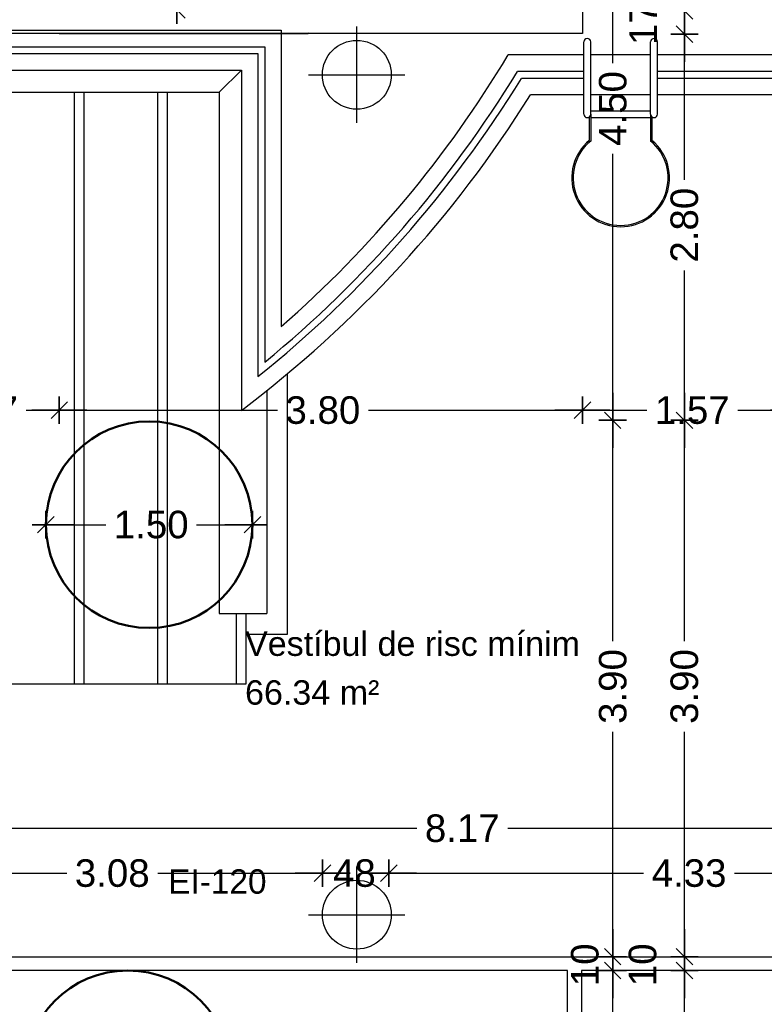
# Model space of a CAD drawing. Header units: metres. Extents: x -1 to 438, y -6 to 57.
# Tile 24 of 33: x 413.69 to 419.1, y 17.15 to 24.3. Entities that reach past the tile are written whole.
import ezdxf

# ---------------------------------------------------------------- set-up
doc = ezdxf.new("R2010")
doc.units = ezdxf.units.M
doc.header["$PDMODE"] = 65
doc.linetypes.add('CONTINUA', pattern=[0])
doc.linetypes.add('VERDECKT', pattern=[9.525, 6.35, -3.175])
for name, color, linetype, lineweight in [('PB COTES', 7, 'CONTINUA', 25), ('PB LOCALS', 7, 'CONTINUA', 25), ('PB MOBLES', 7, 'CONTINUA', 25), ('PB MURS++', 7, 'CONTINUA', 25), ('PB TEXT', 7, 'CONTINUA', 25), ('PC MURS ACTUAL', 7, 'CONTINUA', 25)]:
    doc.layers.add(name, color=color, linetype=linetype, lineweight=lineweight)
doc.styles.add('ARIAL', font='arial.ttf')
doc.dimstyles.new('DIMSTYLE_4', dxfattribs={"dimtxt": 0.2, "dimasz": 0.2, "dimexe": 0, "dimexo": 1e-06, "dimgap": 0.1, "dimtad": 0, "dimdec": 0, "dimlfac": 100, "dimrnd": 1, "dimzin": 4, "dimdsep": 46, "dimtxsty": 'ARIAL', "dimblk1": 'ALL_ML_STRICH', "dimblk2": 'ALL_ML_STRICH', "dimsah": 1, "dimcen": 0, "dimse1": 1, "dimse2": 1, "dimclrd": 2, "dimclre": 2, "dimclrt": 2, "dimadec": 0, "dimazin": 0, "dimtfac": 1, "dimtdec": 0, "dimtix": 1, "dimtmove": 2, "dimatfit": 3, "dimfxl": 0, "dimtzin": 0, "dimlwd": 0, "dimlwe": 35, "dimarcsym": 0})
doc.dimstyles.new('DIMSTYLE_5', dxfattribs={"dimtxt": 0.2, "dimasz": 0.2, "dimexe": 0, "dimexo": 1e-06, "dimgap": 0.1, "dimtad": 0, "dimrnd": 0.01, "dimzin": 4, "dimdsep": 46, "dimtxsty": 'ARIAL', "dimblk1": 'ALL_ML_STRICH', "dimblk2": 'ALL_ML_STRICH', "dimsah": 1, "dimcen": 0, "dimse1": 1, "dimse2": 1, "dimclrd": 2, "dimclre": 2, "dimclrt": 2, "dimadec": 0, "dimazin": 0, "dimtfac": 1, "dimtdec": 0, "dimtix": 1, "dimtmove": 2, "dimatfit": 3, "dimfxl": 0, "dimtzin": 0, "dimlwd": 0, "dimlwe": 35, "dimarcsym": 0})
doc.dimstyles.new('DIMSTYLE_7', dxfattribs={"dimtxt": 0.2, "dimasz": 0.2, "dimexe": 0, "dimexo": 1e-06, "dimgap": 0.1, "dimtad": 2, "dimdec": 0, "dimlfac": 100, "dimrnd": 1, "dimzin": 4, "dimdsep": 46, "dimtxsty": 'ARIAL', "dimblk1": 'ALL_ML_STRICH', "dimblk2": 'ALL_ML_STRICH', "dimsah": 1, "dimcen": 0, "dimse1": 1, "dimse2": 1, "dimclrd": 2, "dimclre": 2, "dimclrt": 2, "dimadec": 0, "dimazin": 0, "dimtfac": 1, "dimtdec": 0, "dimtix": 1, "dimtmove": 2, "dimatfit": 3, "dimfxl": 0, "dimtvp": 1.2, "dimtzin": 0, "dimlwd": 0, "dimlwe": 35, "dimarcsym": 0})

# ---------------------------------------------------------------- blocks, each defined once
blk = doc.blocks.new('ALL_ML_STRICH')
at = {"color": 0, "linetype": 'ByBlock', "lineweight": -2}
for p, q in [((0, -0.5), (0, 0.5)), ((-1, 0), (0.5, 0)), ((-0.3, -0.3), (0.3, 0.3))]:
    blk.add_line(p, q, dxfattribs=at)
blk = doc.blocks.new('*D46')
at = {"layer": 'DEFPOINTS', "color": 2, "linetype": 'CONTINUA', "lineweight": 35, "transparency": 33554687}
for p in [(412.8052, 18.7448), (412.8052, 18.4287), (420.9716, 18.0897)]:
    blk.add_point(p, dxfattribs=at)
at = {"layer": 'PB COTES', "color": 2, "linetype": 'CONTINUA', "lineweight": -2, "transparency": 33554687}
for p, q in [((412.8052, 18.4287), (416.5728, 18.4287)), ((417.2328, 18.4287), (420.9716, 18.4287))]:
    blk.add_line(p, q, dxfattribs=at)
at = {"layer": 'PB COTES', "color": 2, "linetype": 'CONTINUA', "lineweight": 35, "transparency": 33554687, "xscale": 0.2, "yscale": 0.2, "zscale": 0.2, "rotation": 180}
blk.add_blockref('ALL_ML_STRICH', (412.8052, 18.4287), dxfattribs=at)
at = {"layer": 'PB COTES', "color": 2, "linetype": 'CONTINUA', "lineweight": 35, "transparency": 33554687, "xscale": 0.2, "yscale": 0.2, "zscale": 0.2}
blk.add_blockref('ALL_ML_STRICH', (420.9716, 18.4287), dxfattribs=at)
at = {"layer": 'PB COTES', "color": 2, "linetype": 'CONTINUA', "lineweight": 35, "transparency": 33554687, "insert": (416.9028, 18.4277), "char_height": 0.2, "width": 0.8, "attachment_point": 5, "style": 'ARIAL'}
blk.add_mtext('\\A1;{\\A1;{8.17\\H0.132000;\\S^ ;}}', dxfattribs=at)
blk = doc.blocks.new('*D48')
at = {"layer": 'DEFPOINTS', "color": 2, "linetype": 'CONTINUA', "lineweight": 35, "transparency": 33554687}
for p in [(418.183, 17.3957), (417.7673, 15.2964), (417.9953, 15.2964)]:
    blk.add_point(p, dxfattribs=at)
at = {"layer": 'PB COTES', "color": 2, "linetype": 'CONTINUA', "lineweight": -2, "transparency": 33554687}
for p, q in [((417.9953, 16.6908), (417.9953, 17.3957)), ((417.9953, 15.2964), (417.9953, 16.0308))]:
    blk.add_line(p, q, dxfattribs=at)
at = {"layer": 'PB COTES', "color": 2, "linetype": 'CONTINUA', "lineweight": 35, "transparency": 33554687, "xscale": 0.2, "yscale": 0.2, "zscale": 0.2}
for p, rotation in [((417.9953, 17.3957), 90), ((417.9953, 15.2964), 270)]:
    blk.add_blockref('ALL_ML_STRICH', p, dxfattribs=dict(at, rotation=rotation))
at = {"layer": 'PB COTES', "color": 2, "linetype": 'CONTINUA', "lineweight": 35, "transparency": 33554687, "insert": (417.9964, 16.3608), "char_height": 0.2, "width": 0.8, "attachment_point": 5, "rotation": 90, "style": 'ARIAL'}
blk.add_mtext('\\A1;{\\A1;{2.10\\H0.132000;\\S^ ;}}', dxfattribs=at)
blk = doc.blocks.new('*D49')
at = {"layer": 'DEFPOINTS', "color": 2, "linetype": 'CONTINUA', "lineweight": 35, "transparency": 33554687}
for p in [(418.183, 17.4957), (417.9953, 17.3957), (418.183, 17.3957)]:
    blk.add_point(p, dxfattribs=at)
at = {"layer": 'PB COTES', "color": 2, "linetype": 'CONTINUA', "lineweight": -2, "transparency": 33554687}
blk.add_line((417.9953, 17.3957), (417.9953, 17.4957), dxfattribs=at)
at = {"layer": 'PB COTES', "color": 2, "linetype": 'CONTINUA', "lineweight": 35, "transparency": 33554687, "xscale": 0.2, "yscale": 0.2, "zscale": 0.2}
for p, rotation in [((417.9953, 17.3957), 270), ((417.9953, 17.4957), 90)]:
    blk.add_blockref('ALL_ML_STRICH', p, dxfattribs=dict(at, rotation=rotation))
at = {"layer": 'PB COTES', "color": 2, "linetype": 'CONTINUA', "lineweight": 35, "transparency": 33554687, "insert": (417.7936, 17.437), "char_height": 0.2, "width": 0.4, "attachment_point": 5, "rotation": 90, "style": 'ARIAL'}
blk.add_mtext('\\A1;{10}', dxfattribs=at)
blk = doc.blocks.new('*D50')
at = {"layer": 'DEFPOINTS', "color": 2, "linetype": 'CONTINUA', "lineweight": 35, "transparency": 33554687}
for p in [(417.7705, 21.3914), (417.9953, 17.4957), (418.183, 17.4957)]:
    blk.add_point(p, dxfattribs=at)
at = {"layer": 'PB COTES', "color": 2, "linetype": 'CONTINUA', "lineweight": -2, "transparency": 33554687}
for p, q in [((417.9953, 19.7883), (417.9953, 21.3914)), ((417.9953, 17.4957), (417.9953, 19.1283))]:
    blk.add_line(p, q, dxfattribs=at)
at = {"layer": 'PB COTES', "color": 2, "linetype": 'CONTINUA', "lineweight": 35, "transparency": 33554687, "xscale": 0.2, "yscale": 0.2, "zscale": 0.2}
for p, rotation in [((417.9953, 21.3914), 90), ((417.9953, 17.4957), 270)]:
    blk.add_blockref('ALL_ML_STRICH', p, dxfattribs=dict(at, rotation=rotation))
at = {"layer": 'PB COTES', "color": 2, "linetype": 'CONTINUA', "lineweight": 35, "transparency": 33554687, "insert": (417.9964, 19.4583), "char_height": 0.2, "width": 0.8, "attachment_point": 5, "rotation": 90, "style": 'ARIAL'}
blk.add_mtext('\\A1;{\\A1;{3.90\\H0.132000;\\S^ ;}}', dxfattribs=at)
blk = doc.blocks.new('*D51')
at = {"layer": 'DEFPOINTS', "color": 2, "linetype": 'CONTINUA', "lineweight": 35, "transparency": 33554687}
for p in [(418.5774, 25.8908), (417.7705, 21.3914), (417.9953, 21.3914)]:
    blk.add_point(p, dxfattribs=at)
at = {"layer": 'PB COTES', "color": 2, "linetype": 'CONTINUA', "lineweight": -2, "transparency": 33554687}
for p, q in [((417.9953, 23.9859), (417.9953, 25.8908)), ((417.9953, 21.3914), (417.9953, 23.3259))]:
    blk.add_line(p, q, dxfattribs=at)
at = {"layer": 'PB COTES', "color": 2, "linetype": 'CONTINUA', "lineweight": 35, "transparency": 33554687, "xscale": 0.2, "yscale": 0.2, "zscale": 0.2}
for p, rotation in [((417.9953, 25.8908), 90), ((417.9953, 21.3914), 270)]:
    blk.add_blockref('ALL_ML_STRICH', p, dxfattribs=dict(at, rotation=rotation))
at = {"layer": 'PB COTES', "color": 2, "linetype": 'CONTINUA', "lineweight": 35, "transparency": 33554687, "insert": (417.9964, 23.6559), "char_height": 0.2, "width": 0.8, "attachment_point": 5, "rotation": 90, "style": 'ARIAL'}
blk.add_mtext('\\A1;{\\A1;{4.50\\H0.132000;\\S^ ;}}', dxfattribs=at)
blk = doc.blocks.new('*D68')
at = {"layer": 'DEFPOINTS', "color": 2, "linetype": 'CONTINUA', "lineweight": 35, "transparency": 33554687}
for p in [(416.6271, 25.9396), (414.8295, 24.3712), (414.9277, 24.3712)]:
    blk.add_point(p, dxfattribs=at)
at = {"layer": 'PB COTES', "color": 2, "linetype": 'CONTINUA', "lineweight": -2, "transparency": 33554687}
for p, q in [((414.8295, 25.4998), (414.8295, 25.9396)), ((414.8295, 24.3712), (414.8295, 24.8398))]:
    blk.add_line(p, q, dxfattribs=at)
at = {"layer": 'PB COTES', "color": 2, "linetype": 'CONTINUA', "lineweight": 35, "transparency": 33554687, "xscale": 0.2, "yscale": 0.2, "zscale": 0.2}
for p, rotation in [((414.8295, 25.9396), 90), ((414.8295, 24.3712), 270)]:
    blk.add_blockref('ALL_ML_STRICH', p, dxfattribs=dict(at, rotation=rotation))
at = {"layer": 'PB COTES', "color": 2, "linetype": 'CONTINUA', "lineweight": 35, "transparency": 33554687, "insert": (414.8306, 25.1698), "char_height": 0.2, "width": 0.8, "attachment_point": 5, "rotation": 90, "style": 'ARIAL'}
blk.add_mtext('\\A1;{\\A1;{1.57\\H0.132000;\\S^ ;}}', dxfattribs=at)
blk = doc.blocks.new('*D77')
at = {"layer": 'DEFPOINTS', "color": 2, "linetype": 'CONTINUA', "lineweight": 35, "transparency": 33554687}
for p in [(413.9755, 21.7914), (412.8042, 21.5322), (412.8042, 21.4654)]:
    blk.add_point(p, dxfattribs=at)
at = {"layer": 'PB COTES', "color": 2, "linetype": 'CONTINUA', "lineweight": -2, "transparency": 33554687}
for p, q in [((412.8042, 21.4654), (413.0743, 21.4654)), ((413.7343, 21.4654), (413.9755, 21.4654))]:
    blk.add_line(p, q, dxfattribs=at)
at = {"layer": 'PB COTES', "color": 2, "linetype": 'CONTINUA', "lineweight": 35, "transparency": 33554687, "xscale": 0.2, "yscale": 0.2, "zscale": 0.2, "rotation": 180}
blk.add_blockref('ALL_ML_STRICH', (412.8042, 21.4654), dxfattribs=at)
at = {"layer": 'PB COTES', "color": 2, "linetype": 'CONTINUA', "lineweight": 35, "transparency": 33554687, "xscale": 0.2, "yscale": 0.2, "zscale": 0.2}
blk.add_blockref('ALL_ML_STRICH', (413.9755, 21.4654), dxfattribs=at)
at = {"layer": 'PB COTES', "color": 2, "linetype": 'CONTINUA', "lineweight": 35, "transparency": 33554687, "insert": (413.4043, 21.4651), "char_height": 0.2, "width": 0.8, "attachment_point": 5, "style": 'ARIAL'}
blk.add_mtext('\\A1;{\\A1;{1.17\\H0.132000;\\S^ ;}}', dxfattribs=at)
blk = doc.blocks.new('*D78')
at = {"layer": 'DEFPOINTS', "color": 2, "linetype": 'CONTINUA', "lineweight": 35, "transparency": 33554687}
for p in [(413.9755, 21.7914), (413.9755, 21.4654), (417.7755, 21.3914)]:
    blk.add_point(p, dxfattribs=at)
at = {"layer": 'PB COTES', "color": 2, "linetype": 'CONTINUA', "lineweight": -2, "transparency": 33554687}
for p, q in [((413.9755, 21.4654), (415.5602, 21.4654)), ((416.2202, 21.4654), (417.7755, 21.4654))]:
    blk.add_line(p, q, dxfattribs=at)
at = {"layer": 'PB COTES', "color": 2, "linetype": 'CONTINUA', "lineweight": 35, "transparency": 33554687, "xscale": 0.2, "yscale": 0.2, "zscale": 0.2, "rotation": 180}
blk.add_blockref('ALL_ML_STRICH', (413.9755, 21.4654), dxfattribs=at)
at = {"layer": 'PB COTES', "color": 2, "linetype": 'CONTINUA', "lineweight": 35, "transparency": 33554687, "xscale": 0.2, "yscale": 0.2, "zscale": 0.2}
blk.add_blockref('ALL_ML_STRICH', (417.7755, 21.4654), dxfattribs=at)
at = {"layer": 'PB COTES', "color": 2, "linetype": 'CONTINUA', "lineweight": 35, "transparency": 33554687, "insert": (415.8902, 21.4643), "char_height": 0.2, "width": 0.8, "attachment_point": 5, "style": 'ARIAL'}
blk.add_mtext('\\A1;{\\A1;{3.80\\H0.132000;\\S^ ;}}', dxfattribs=at)
blk = doc.blocks.new('*D79')
at = {"layer": 'DEFPOINTS', "color": 2, "linetype": 'CONTINUA', "lineweight": 35, "transparency": 33554687}
for p in [(417.7755, 21.4654), (419.342, 21.5091), (417.7755, 21.3914)]:
    blk.add_point(p, dxfattribs=at)
at = {"layer": 'PB COTES', "color": 2, "linetype": 'CONTINUA', "lineweight": -2, "transparency": 33554687}
for p, q in [((417.7755, 21.4654), (418.2432, 21.4654)), ((418.9032, 21.4654), (419.342, 21.4654))]:
    blk.add_line(p, q, dxfattribs=at)
at = {"layer": 'PB COTES', "color": 2, "linetype": 'CONTINUA', "lineweight": 35, "transparency": 33554687, "xscale": 0.2, "yscale": 0.2, "zscale": 0.2, "rotation": 180}
blk.add_blockref('ALL_ML_STRICH', (417.7755, 21.4654), dxfattribs=at)
at = {"layer": 'PB COTES', "color": 2, "linetype": 'CONTINUA', "lineweight": 35, "transparency": 33554687, "xscale": 0.2, "yscale": 0.2, "zscale": 0.2}
blk.add_blockref('ALL_ML_STRICH', (419.342, 21.4654), dxfattribs=at)
at = {"layer": 'PB COTES', "color": 2, "linetype": 'CONTINUA', "lineweight": 35, "transparency": 33554687, "insert": (418.5732, 21.4643), "char_height": 0.2, "width": 0.8, "attachment_point": 5, "style": 'ARIAL'}
blk.add_mtext('\\A1;{\\A1;{1.57\\H0.132000;\\S^ ;}}', dxfattribs=at)
blk = doc.blocks.new('*D82')
at = {"layer": 'DEFPOINTS', "color": 2, "linetype": 'CONTINUA', "lineweight": 35, "transparency": 33554687}
for p in [(412.8042, 18.103), (412.8042, 17.8457), (415.8876, 17.8221)]:
    blk.add_point(p, dxfattribs=at)
at = {"layer": 'PB COTES', "color": 2, "linetype": 'CONTINUA', "lineweight": -2, "transparency": 33554687}
for p, q in [((412.8042, 18.103), (414.0301, 18.103)), ((414.6901, 18.103), (415.8876, 18.103))]:
    blk.add_line(p, q, dxfattribs=at)
at = {"layer": 'PB COTES', "color": 2, "linetype": 'CONTINUA', "lineweight": 35, "transparency": 33554687, "xscale": 0.2, "yscale": 0.2, "zscale": 0.2, "rotation": 180}
blk.add_blockref('ALL_ML_STRICH', (412.8042, 18.103), dxfattribs=at)
at = {"layer": 'PB COTES', "color": 2, "linetype": 'CONTINUA', "lineweight": 35, "transparency": 33554687, "xscale": 0.2, "yscale": 0.2, "zscale": 0.2}
blk.add_blockref('ALL_ML_STRICH', (415.8876, 18.103), dxfattribs=at)
at = {"layer": 'PB COTES', "color": 2, "linetype": 'CONTINUA', "lineweight": 35, "transparency": 33554687, "insert": (414.3601, 18.1019), "char_height": 0.2, "width": 0.8, "attachment_point": 5, "style": 'ARIAL'}
blk.add_mtext('\\A1;{\\A1;{3.08\\H0.132000;\\S^ ;}}', dxfattribs=at)
blk = doc.blocks.new('*D83')
at = {"layer": 'DEFPOINTS', "color": 2, "linetype": 'CONTINUA', "lineweight": 35, "transparency": 33554687}
for p in [(415.8876, 18.103), (416.3691, 17.8924), (415.8876, 17.8221)]:
    blk.add_point(p, dxfattribs=at)
at = {"layer": 'PB COTES', "color": 2, "linetype": 'CONTINUA', "lineweight": -2, "transparency": 33554687}
for p, q in [((415.8876, 18.103), (415.9291, 18.103)), ((416.3091, 18.103), (416.3691, 18.103))]:
    blk.add_line(p, q, dxfattribs=at)
at = {"layer": 'PB COTES', "color": 2, "linetype": 'CONTINUA', "lineweight": 35, "transparency": 33554687, "xscale": 0.2, "yscale": 0.2, "zscale": 0.2, "rotation": 180}
blk.add_blockref('ALL_ML_STRICH', (415.8876, 18.103), dxfattribs=at)
at = {"layer": 'PB COTES', "color": 2, "linetype": 'CONTINUA', "lineweight": 35, "transparency": 33554687, "xscale": 0.2, "yscale": 0.2, "zscale": 0.2}
blk.add_blockref('ALL_ML_STRICH', (416.3691, 18.103), dxfattribs=at)
at = {"layer": 'PB COTES', "color": 2, "linetype": 'CONTINUA', "lineweight": 35, "transparency": 33554687, "insert": (416.1191, 18.1019), "char_height": 0.2, "width": 0.4, "attachment_point": 5, "style": 'ARIAL'}
blk.add_mtext('\\A1;{48}', dxfattribs=at)
blk = doc.blocks.new('*D84')
at = {"layer": 'DEFPOINTS', "color": 2, "linetype": 'CONTINUA', "lineweight": 35, "transparency": 33554687}
for p in [(416.3691, 18.103), (416.3691, 17.8924), (420.7016, 17.8924)]:
    blk.add_point(p, dxfattribs=at)
at = {"layer": 'PB COTES', "color": 2, "linetype": 'CONTINUA', "lineweight": -2, "transparency": 33554687}
for p, q in [((416.3691, 18.103), (418.2198, 18.103)), ((418.8798, 18.103), (420.7016, 18.103))]:
    blk.add_line(p, q, dxfattribs=at)
at = {"layer": 'PB COTES', "color": 2, "linetype": 'CONTINUA', "lineweight": 35, "transparency": 33554687, "xscale": 0.2, "yscale": 0.2, "zscale": 0.2, "rotation": 180}
blk.add_blockref('ALL_ML_STRICH', (416.3691, 18.103), dxfattribs=at)
at = {"layer": 'PB COTES', "color": 2, "linetype": 'CONTINUA', "lineweight": 35, "transparency": 33554687, "xscale": 0.2, "yscale": 0.2, "zscale": 0.2}
blk.add_blockref('ALL_ML_STRICH', (420.7016, 18.103), dxfattribs=at)
at = {"layer": 'PB COTES', "color": 2, "linetype": 'CONTINUA', "lineweight": 35, "transparency": 33554687, "insert": (418.5498, 18.1019), "char_height": 0.2, "width": 0.8, "attachment_point": 5, "style": 'ARIAL'}
blk.add_mtext('\\A1;{\\A1;{4.33\\H0.132000;\\S^ ;}}', dxfattribs=at)
blk = doc.blocks.new('*D90')
at = {"layer": 'DEFPOINTS', "color": 2, "linetype": 'CONTINUA', "lineweight": 35, "transparency": 33554687}
for p in [(413.8782, 20.6331), (413.8782, 20.6331), (415.3782, 20.6331)]:
    blk.add_point(p, dxfattribs=at)
at = {"layer": 'PB COTES', "color": 2, "linetype": 'CONTINUA', "lineweight": -2, "transparency": 33554687}
for p, q in [((413.8782, 20.6331), (414.313, 20.6331)), ((414.973, 20.6331), (415.3782, 20.6331))]:
    blk.add_line(p, q, dxfattribs=at)
at = {"layer": 'PB COTES', "color": 2, "linetype": 'CONTINUA', "lineweight": 35, "transparency": 33554687, "xscale": 0.2, "yscale": 0.2, "zscale": 0.2, "rotation": 180}
blk.add_blockref('ALL_ML_STRICH', (413.8782, 20.6331), dxfattribs=at)
at = {"layer": 'PB COTES', "color": 2, "linetype": 'CONTINUA', "lineweight": 35, "transparency": 33554687, "xscale": 0.2, "yscale": 0.2, "zscale": 0.2}
blk.add_blockref('ALL_ML_STRICH', (415.3782, 20.6331), dxfattribs=at)
at = {"layer": 'PB COTES', "color": 2, "linetype": 'CONTINUA', "lineweight": 35, "transparency": 33554687, "insert": (414.643, 20.6331), "char_height": 0.2, "width": 0.8, "attachment_point": 5, "style": 'ARIAL'}
blk.add_mtext('\\A1;{\\A1;{1.50\\H0.132000;\\S^ ;}}', dxfattribs=at)
blk = doc.blocks.new('*D150')
at = {"layer": 'DEFPOINTS', "color": 2, "linetype": 'CONTINUA', "lineweight": 35, "transparency": 33554687}
for p in [(419.6082, 17.3957), (418.5164, 14.5506), (419.4047, 14.5506)]:
    blk.add_point(p, dxfattribs=at)
at = {"layer": 'PB COTES', "color": 2, "linetype": 'CONTINUA', "lineweight": -2, "transparency": 33554687}
for p, q in [((418.5164, 16.3169), (418.5164, 17.3957)), ((418.5164, 14.5506), (418.5164, 15.6569))]:
    blk.add_line(p, q, dxfattribs=at)
at = {"layer": 'PB COTES', "color": 2, "linetype": 'CONTINUA', "lineweight": 35, "transparency": 33554687, "xscale": 0.2, "yscale": 0.2, "zscale": 0.2}
for p, rotation in [((418.5164, 17.3957), 90), ((418.5164, 14.5506), 270)]:
    blk.add_blockref('ALL_ML_STRICH', p, dxfattribs=dict(at, rotation=rotation))
at = {"layer": 'PB COTES', "color": 2, "linetype": 'CONTINUA', "lineweight": 35, "transparency": 33554687, "insert": (418.5164, 15.9869), "char_height": 0.2, "width": 0.8, "attachment_point": 5, "rotation": 90, "style": 'ARIAL'}
blk.add_mtext('\\A1;{\\A1;{2.85\\H0.132000;\\S^ ;}}', dxfattribs=at)
blk = doc.blocks.new('*D151')
at = {"layer": 'DEFPOINTS', "color": 2, "linetype": 'CONTINUA', "lineweight": 35, "transparency": 33554687}
for p in [(419.6082, 17.4957), (418.5164, 17.3957), (419.6082, 17.3957)]:
    blk.add_point(p, dxfattribs=at)
at = {"layer": 'PB COTES', "color": 2, "linetype": 'CONTINUA', "lineweight": -2, "transparency": 33554687}
blk.add_line((418.5164, 17.3957), (418.5164, 17.4957), dxfattribs=at)
at = {"layer": 'PB COTES', "color": 2, "linetype": 'CONTINUA', "lineweight": 35, "transparency": 33554687, "xscale": 0.2, "yscale": 0.2, "zscale": 0.2}
for p, rotation in [((418.5164, 17.3957), 270), ((418.5164, 17.4957), 90)]:
    blk.add_blockref('ALL_ML_STRICH', p, dxfattribs=dict(at, rotation=rotation))
at = {"layer": 'PB COTES', "color": 2, "linetype": 'CONTINUA', "lineweight": 35, "transparency": 33554687, "insert": (418.213, 17.437), "char_height": 0.2, "width": 0.4, "attachment_point": 5, "rotation": 90, "style": 'ARIAL'}
blk.add_mtext('\\A1;{10}', dxfattribs=at)
blk = doc.blocks.new('*D152')
at = {"layer": 'DEFPOINTS', "color": 2, "linetype": 'CONTINUA', "lineweight": 35, "transparency": 33554687}
for p in [(417.7755, 21.3914), (418.5164, 17.4957), (419.6082, 17.4957)]:
    blk.add_point(p, dxfattribs=at)
at = {"layer": 'PB COTES', "color": 2, "linetype": 'CONTINUA', "lineweight": -2, "transparency": 33554687}
for p, q in [((418.5164, 19.7883), (418.5164, 21.3914)), ((418.5164, 17.4957), (418.5164, 19.1283))]:
    blk.add_line(p, q, dxfattribs=at)
at = {"layer": 'PB COTES', "color": 2, "linetype": 'CONTINUA', "lineweight": 35, "transparency": 33554687, "xscale": 0.2, "yscale": 0.2, "zscale": 0.2}
for p, rotation in [((418.5164, 21.3914), 90), ((418.5164, 17.4957), 270)]:
    blk.add_blockref('ALL_ML_STRICH', p, dxfattribs=dict(at, rotation=rotation))
at = {"layer": 'PB COTES', "color": 2, "linetype": 'CONTINUA', "lineweight": 35, "transparency": 33554687, "insert": (418.5164, 19.4583), "char_height": 0.2, "width": 0.8, "attachment_point": 5, "rotation": 90, "style": 'ARIAL'}
blk.add_mtext('\\A1;{\\A1;{3.90\\H0.132000;\\S^ ;}}', dxfattribs=at)
blk = doc.blocks.new('*D153')
at = {"layer": 'DEFPOINTS', "color": 2, "linetype": 'CONTINUA', "lineweight": 35, "transparency": 33554687}
for p in [(417.777, 24.1958), (417.7755, 21.3914), (418.5164, 21.3914)]:
    blk.add_point(p, dxfattribs=at)
at = {"layer": 'PB COTES', "color": 2, "linetype": 'CONTINUA', "lineweight": -2, "transparency": 33554687}
for p, q in [((418.5164, 23.1384), (418.5164, 24.1958)), ((418.5164, 21.3914), (418.5164, 22.4784))]:
    blk.add_line(p, q, dxfattribs=at)
at = {"layer": 'PB COTES', "color": 2, "linetype": 'CONTINUA', "lineweight": 35, "transparency": 33554687, "xscale": 0.2, "yscale": 0.2, "zscale": 0.2}
for p, rotation in [((418.5164, 24.1958), 90), ((418.5164, 21.3914), 270)]:
    blk.add_blockref('ALL_ML_STRICH', p, dxfattribs=dict(at, rotation=rotation))
at = {"layer": 'PB COTES', "color": 2, "linetype": 'CONTINUA', "lineweight": 35, "transparency": 33554687, "insert": (418.5164, 22.8084), "char_height": 0.2, "width": 0.8, "attachment_point": 5, "rotation": 90, "style": 'ARIAL'}
blk.add_mtext('\\A1;{\\A1;{2.80\\H0.132000;\\S^ ;}}', dxfattribs=at)
blk = doc.blocks.new('*D154')
at = {"layer": 'DEFPOINTS', "color": 2, "linetype": 'CONTINUA', "lineweight": 35, "transparency": 33554687}
for p in [(417.7771, 24.3658), (417.777, 24.1958), (418.5164, 24.1958)]:
    blk.add_point(p, dxfattribs=at)
at = {"layer": 'PB COTES', "color": 2, "linetype": 'CONTINUA', "lineweight": -2, "transparency": 33554687}
blk.add_line((418.5164, 24.1958), (418.5164, 24.3658), dxfattribs=at)
at = {"layer": 'PB COTES', "color": 2, "linetype": 'CONTINUA', "lineweight": 35, "transparency": 33554687, "xscale": 0.2, "yscale": 0.2, "zscale": 0.2}
for p, rotation in [((418.5164, 24.3658), 90), ((418.5164, 24.1958), 270)]:
    blk.add_blockref('ALL_ML_STRICH', p, dxfattribs=dict(at, rotation=rotation))
at = {"layer": 'PB COTES', "color": 2, "linetype": 'CONTINUA', "lineweight": 35, "transparency": 33554687, "insert": (418.2164, 24.2717), "char_height": 0.2, "width": 0.4, "attachment_point": 5, "rotation": 90, "style": 'ARIAL'}
blk.add_mtext('\\A1;{17}', dxfattribs=at)
blk = doc.blocks.new('*D155')
at = {"layer": 'DEFPOINTS', "color": 2, "linetype": 'CONTINUA', "lineweight": 35, "transparency": 33554687}
for p in [(419.0564, 25.8908), (417.7771, 24.3658), (418.5164, 24.3658)]:
    blk.add_point(p, dxfattribs=at)
at = {"layer": 'PB COTES', "color": 2, "linetype": 'CONTINUA', "lineweight": -2, "transparency": 33554687}
for p, q in [((418.5164, 25.4738), (418.5164, 25.8908)), ((418.5164, 24.3658), (418.5164, 24.8138))]:
    blk.add_line(p, q, dxfattribs=at)
at = {"layer": 'PB COTES', "color": 2, "linetype": 'CONTINUA', "lineweight": 35, "transparency": 33554687, "xscale": 0.2, "yscale": 0.2, "zscale": 0.2}
for p, rotation in [((418.5164, 25.8908), 90), ((418.5164, 24.3658), 270)]:
    blk.add_blockref('ALL_ML_STRICH', p, dxfattribs=dict(at, rotation=rotation))
at = {"layer": 'PB COTES', "color": 2, "linetype": 'CONTINUA', "lineweight": 35, "transparency": 33554687, "insert": (418.5164, 25.1438), "char_height": 0.2, "width": 0.8, "attachment_point": 5, "rotation": 90, "style": 'ARIAL'}
blk.add_mtext('\\A1;{\\A1;{1.52\\H0.132000;\\S^ ;}}', dxfattribs=at)

msp = doc.modelspace()

# ---------------------------------------------------------------- linework, layer by layer
at = {"layer": 'PB LOCALS', "color": 7, "linetype": 'CONTINUA', "lineweight": 25, "transparency": 33554687}
for p, q in [((417.77546, 24.37115), (417.77546, 24.20115)), ((417.77546, 24.20115), (411.20645, 24.20053)), ((415.78211, 24.20209), (413.97546, 24.20158)), ((413.97546, 24.20158), (413.97546, 24.20115)), ((413.97546, 24.20115), (415.78211, 24.20115)), ((415.78211, 24.20115), (415.78211, 24.20209)), ((412.8042, 17.4947), (420.70157, 17.49573)), ((417.66738, 17.39573), (411.20645, 17.39573)), ((417.66738, 15.89573), (417.66738, 17.39573)), ((417.76767, 17.39573), (417.76711, 14.55053)), ((420.80157, 17.39573), (417.76767, 17.39573))]:
    msp.add_line(p, q, dxfattribs=at)
at = {"layer": 'PB MOBLES', "color": 202, "linetype": 'VERDECKT', "lineweight": 50, "transparency": 33554687}
for centre in [(414.62821, 20.63309), (414.4733, 16.64573)]:
    msp.add_circle(centre, 0.75, dxfattribs=at)
at = {"layer": 'PB MURS++', "color": 7, "linetype": 'CONTINUA', "lineweight": 25, "transparency": 33554687}
for p, q in [((417.77645, 24.37078), (417.77645, 24.20078)), ((416.13645, 23.55078), (416.13645, 24.25078)), ((415.51645, 24.20078), (413.47645, 24.20078)), ((417.77645, 24.20078), (415.65645, 24.20078)), ((415.78645, 23.90078), (416.48645, 23.90078)), ((416.13645, 17.45078), (416.13645, 18.15078)), ((415.78645, 17.80078), (416.48645, 17.80078))]:
    msp.add_line(p, q, dxfattribs=at)
for centre in [(416.13645, 23.90078), (416.13645, 17.80078)]:
    msp.add_circle(centre, 0.25, dxfattribs=at)
at = {"layer": 'PB TEXT', "color": 7, "linetype": 'CONTINUA', "lineweight": 25, "transparency": 33554687}
msp.add_line((417.68866, 17.47603), (417.68796, 17.47603), dxfattribs=at)
at = {"layer": 'PC MURS ACTUAL', "color": 180, "linetype": 'CONTINUA', "transparency": 33554687}
for p, q in [((409.65779, 24.22459), (415.58779, 24.22459)), ((415.58779, 24.22459), (415.58779, 22.07238)), ((417.78529, 24.04459), (417.23602, 24.04459)), ((418.27029, 24.04459), (417.83529, 24.04459)), ((421.21779, 24.04459), (418.32029, 24.04459)), ((409.94779, 23.93459), (415.29779, 23.93459)), ((415.29779, 23.93459), (415.29779, 21.46346)), ((410.10779, 23.77459), (415.13779, 23.77459)), ((415.13779, 23.77459), (415.13779, 19.98868)), ((417.78529, 23.75459), (417.39845, 23.75459)), ((418.27029, 23.75459), (417.83529, 23.75459)), ((421.50779, 23.75459), (418.32029, 23.75459))]:
    msp.add_line(p, q, dxfattribs=at)
at = {"layer": 'PC MURS ACTUAL', "linetype": 'CONTINUA', "transparency": 33554687}
for p, q in [((409.77779, 24.10459), (415.46779, 24.10459)), ((415.46779, 24.10459), (415.46779, 21.81347)), ((417.78529, 23.61459), (417.78529, 24.13959)), ((417.83529, 23.61459), (417.83529, 24.13959)), ((418.27029, 23.61459), (418.27029, 24.13959)), ((418.32029, 23.61459), (418.32029, 24.13959)), ((409.82779, 24.05459), (415.41779, 24.05459)), ((415.41779, 24.05459), (415.41779, 21.70859)), ((417.78529, 23.92459), (417.30368, 23.92459)), ((421.33779, 23.92459), (418.32029, 23.92459)), ((417.78529, 23.87459), (417.33168, 23.87459)), ((421.38779, 23.87459), (418.32029, 23.87459)), ((417.83529, 23.63959), (418.27029, 23.63959)), ((417.83529, 23.61459), (417.83529, 23.41959)), ((418.27029, 23.61459), (418.27029, 23.41959)), ((417.81029, 23.58959), (417.82529, 23.58959)), ((417.82529, 23.59459), (417.82529, 23.42431)), ((417.83529, 23.58959), (418.27029, 23.58959)), ((418.28029, 23.59459), (418.28029, 23.42431)), ((418.28029, 23.58959), (418.29529, 23.58959))]:
    msp.add_line(p, q, dxfattribs=at)
at = {"layer": 'PC MURS ACTUAL', "transparency": 33554687}
for p, q in [((415.13779, 23.77459), (415.29779, 23.93459)), ((414.08622, 19.47868), (414.08622, 23.77459)), ((414.15622, 19.47868), (414.15622, 23.77459)), ((414.692, 19.47868), (414.692, 23.77459)), ((414.762, 19.47868), (414.762, 23.77459)), ((415.63279, 19.83868), (415.63279, 21.72938)), ((415.48279, 21.60693), (415.48279, 19.98868)), ((415.13779, 19.98868), (415.48279, 19.98868)), ((415.26279, 19.47868), (415.26279, 19.98868)), ((415.33279, 19.47868), (415.33279, 19.98868)), ((415.33279, 19.83868), (415.63279, 19.83868)), ((409.88074, 19.47868), (415.33279, 19.47868))]:
    msp.add_line(p, q, dxfattribs=at)
at = {"layer": 'PC MURS ACTUAL', "linetype": 'CONTINUA', "transparency": 33554687}
for centre, radius, start, end in [((417.81029, 24.13959), 0.025, 0, 180), ((418.29529, 24.13959), 0.025, 0, 180), ((410.15189, 28.29016), 8.37892, 309.378261, 328.599468), ((410.15189, 28.29016), 8.42892, 308.663244, 328.408546), ((417.81029, 23.61459), 0.025, 180, 0), ((418.29529, 23.61459), 0.025, 180, 0), ((418.05279, 23.15179), 0.355, 129.854863, 50.145137), ((418.05279, 23.15179), 0.345, 129.082207, 50.917793)]:
    msp.add_arc(centre, radius, start, end, dxfattribs=at)
at = {"layer": 'PC MURS ACTUAL', "color": 180, "linetype": 'CONTINUA', "transparency": 33554687}
for radius, start, end in [(8.25892, 311.161616, 329.065484), (8.54892, 307.00865, 327.957891)]:
    msp.add_arc((410.15189, 28.29016), radius, start, end, dxfattribs=at)

# ---------------------------------------------------------------- texts
at = {"layer": 'PB LOCALS', "color": 7, "linetype": 'CONTINUA', "lineweight": 25, "transparency": 33554687, "char_height": 0.1770789, "attachment_point": 7, "style": 'ARIAL'}
for s, insert, width in [('\\W1.00;Vestíbul de risc mínim', (415.3246, 19.67806), 2.5294494), ('\\W1.00;66.34 m²', (415.3246, 19.3239), 1.0684618)]:
    msp.add_mtext(s, dxfattribs=dict(at, insert=insert, width=width))
at = {"layer": 'PB TEXT', "color": 7, "linetype": 'CONTINUA', "lineweight": 25, "transparency": 33554687, "insert": (414.76659, 17.95094), "char_height": 0.1770789, "width": 0.8189075, "attachment_point": 7, "style": 'ARIAL'}
msp.add_mtext('\\W0.98;EI-120', dxfattribs=at)

# ---------------------------------------------------------------- dimensions: what is measured, and where the dimension line sits
at = {"layer": 'PB COTES', "color": 2, "linetype": 'CONTINUA', "lineweight": 35, "transparency": 33554687}
for base, p1, p2, dimstyle, picture, middle in [((414.8295, 25.93959), (414.9277, 24.37115), (416.62708, 25.93959), 'DIMSTYLE_5', '*D68', (414.83055, 25.16982)), ((417.99533, 25.89078), (417.77046, 21.39135), (418.57735, 25.89078), 'DIMSTYLE_5', '*D51', (417.99638, 23.65586)), ((418.516379, 25.890783), (417.777102, 24.365784), (419.056449, 25.890783), 'DIMSTYLE_5', '*D155', (418.516379, 25.143754)), ((418.51638, 24.36578), (417.77698, 24.19578), (417.7771, 24.36578), 'DIMSTYLE_7', '*D154', (418.21638, 24.27174)), ((418.51638, 24.19578), (417.77546, 21.39135), (417.77698, 24.19578), 'DIMSTYLE_5', '*D153', (418.51638, 22.80836)), ((417.99533, 21.39135), (418.183, 17.49573), (417.77046, 21.39135), 'DIMSTYLE_5', '*D50', (417.99642, 19.45833)), ((418.51638, 21.39135), (419.60824, 17.49573), (417.77546, 21.39135), 'DIMSTYLE_5', '*D152', (418.51638, 19.45833)), ((417.99533, 17.49573), (418.183, 17.39573), (418.183, 17.49573), 'DIMSTYLE_7', '*D49', (417.79362, 17.43702)), ((418.51638, 17.49573), (419.60824, 17.39573), (419.60824, 17.49573), 'DIMSTYLE_7', '*D151', (418.21297, 17.43702)), ((417.99533, 17.39573), (417.76726, 15.29636), (418.183, 17.39573), 'DIMSTYLE_5', '*D48', (417.99638, 16.36083)), ((418.51638, 17.39573), (419.4047, 14.55061), (419.60824, 17.39573), 'DIMSTYLE_5', '*D150', (418.51638, 15.98686))]:
    dim = msp.add_linear_dim(base=base, p1=p1, p2=p2, angle=90, dimstyle=dimstyle, override={"dimpost": '<>', "dimclrd": 2, "dimclre": 2, "dimclrt": 2, "dimlwd": 0, "dimlwe": 35}, dxfattribs=at)
    dim.commit()
    dim.dimension.update_dxf_attribs({"geometry": picture, "text_midpoint": middle, "dimtype": 160})
for base, p1, p2, dimstyle, picture, middle in [((413.97546, 21.46535), (412.8042, 21.53217), (413.97546, 21.79135), 'DIMSTYLE_5', '*D77', (413.40428, 21.46515)), ((417.77546, 21.46535), (413.97546, 21.79135), (417.77546, 21.39135), 'DIMSTYLE_5', '*D78', (415.89025, 21.46426)), ((419.34195, 21.46535), (417.77546, 21.39135), (419.34195, 21.50913), 'DIMSTYLE_5', '*D79', (418.57315, 21.46429)), ((415.37821, 20.63309), (413.87821, 20.63309), (415.37821, 20.63309), 'DIMSTYLE_5', '*D90', (414.643, 20.63309)), ((420.97157, 18.42875), (412.80517, 18.74483), (420.97157, 18.08966), 'DIMSTYLE_5', '*D46', (416.90282, 18.42769)), ((415.88758, 18.10296), (412.8042, 17.84573), (415.88758, 17.82213), 'DIMSTYLE_5', '*D82', (414.36014, 18.10186)), ((416.36906, 18.10296), (415.88758, 17.82213), (416.36906, 17.89239), 'DIMSTYLE_4', '*D83', (416.11907, 18.1019)), ((420.70157, 18.10296), (416.36906, 17.89239), (420.70157, 17.89239), 'DIMSTYLE_5', '*D84', (418.54976, 18.10186))]:
    dim = msp.add_linear_dim(base=base, p1=p1, p2=p2, dimstyle=dimstyle, override={"dimpost": '<>', "dimclrd": 2, "dimclre": 2, "dimclrt": 2, "dimlwd": 0, "dimlwe": 35}, dxfattribs=at)
    dim.commit()
    dim.dimension.update_dxf_attribs({"geometry": picture, "text_midpoint": middle, "dimtype": 160})

doc.saveas('drawing.dxf')
